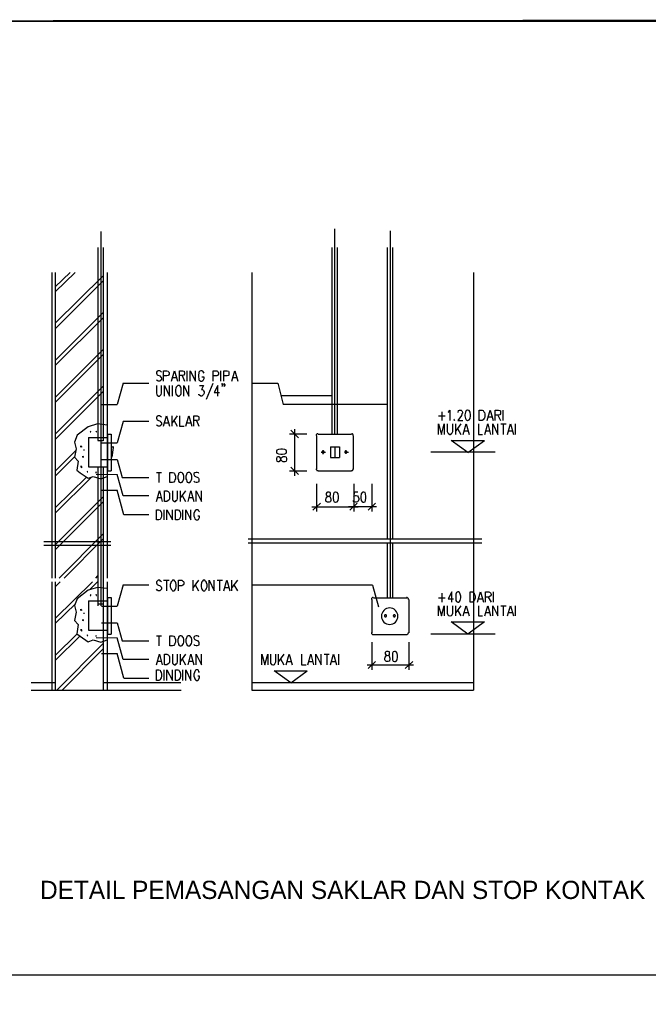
# Model space of a CAD drawing. Header units: millimetres. Extents: x 0 to 420, y 0 to 297.
# Tile 10 of 25: x 162 to 225, y 146 to 245. Entities that reach past the tile are written whole.
import ezdxf

# ---------------------------------------------------------------- set-up
doc = ezdxf.new("R2010")
doc.units = ezdxf.units.MM
doc.layers.add('LINE_000000', color=7, linetype='Continuous')
doc.layers.add('TEXT', color=7, linetype='Continuous')

msp = doc.modelspace()

# ---------------------------------------------------------------- linework, layer by layer
at = {"layer": 'LINE_000000', "lineweight": 25}
for p, q in [((193.76, 203.115), (193.76, 223.732)), ((170.265, 223.478), (170.265, 185.843)), ((199.348, 186.648), (199.348, 223.562)), ((169.968, 221.869), (169.968, 202.48)), ((170.519, 221.869), (170.519, 202.438)), ((193.506, 203.115), (193.506, 221.869)), ((194.056, 203.115), (194.056, 221.869)), ((199.051, 192.574), (199.051, 221.869)), ((199.602, 192.574), (199.602, 221.869)), ((165.354, 219.371), (165.354, 188.637)), ((165.693, 219.371), (165.693, 188.637)), ((165.693, 217.932), (167.174, 219.371)), ((165.693, 217.424), (167.682, 219.371)), ((165.693, 214.249), (170.519, 219.033)), ((170.9, 219.371), (170.9, 188.637)), ((185.42, 219.371), (185.42, 177.377)), ((207.687, 219.371), (207.687, 177.377)), ((165.693, 213.699), (170.519, 218.525)), ((165.693, 210.524), (170.519, 215.35)), ((165.693, 210.016), (170.519, 214.799)), ((165.693, 206.798), (170.519, 211.624)), ((165.693, 206.29), (170.519, 211.116)), ((178.435, 209), (178.689, 208.449)), ((178.943, 208.449), (178.943, 209.465)), ((182.33, 208.449), (182.33, 209.465)), ((165.693, 203.115), (170.519, 207.941)), ((172.508, 208.238), (171.916, 206.079)), ((172.508, 208.238), (175.091, 208.238)), ((177.461, 208.788), (177.842, 208.788)), ((177.461, 206.925), (177.461, 207.984)), ((181.525, 208.195), (180.848, 206.587)), ((183.515, 208.788), (183.896, 208.788)), ((165.693, 202.565), (170.519, 207.391)), ((193.506, 206.968), (188.383, 206.968)), ((170.349, 206.079), (171.916, 206.079)), ((199.051, 206.079), (188.595, 206.079)), ((177.419, 203.92), (177.419, 204.936)), ((177.927, 204.936), (177.419, 204.258)), ((204.174, 204.936), (204.851, 204.936)), ((204.512, 205.359), (204.512, 204.47)), ((210.143, 205.02), (210.397, 204.47)), ((210.693, 204.47), (210.693, 205.528)), ((176.699, 204.258), (177.08, 204.258)), ((177.588, 204.512), (177.927, 203.92)), ((178.943, 204.258), (179.282, 204.258)), ((179.874, 204.47), (180.128, 203.92)), ((205.909, 203.073), (205.909, 204.131)), ((206.417, 204.131), (205.909, 203.454)), ((209.169, 204.851), (209.55, 204.851)), ((210.439, 204.131), (210.989, 204.131)), ((210.693, 204.131), (210.693, 203.073)), ((211.921, 203.073), (211.921, 204.131)), ((167.894, 202.988), (167.64, 202.311)), ((168.995, 203.835), (167.894, 202.988)), ((170.942, 203.115), (170.942, 199.432)), ((170.942, 203.115), (171.323, 203.115)), ((171.323, 203.115), (171.323, 199.432)), ((190.966, 203.115), (189.23, 203.115)), ((190.119, 202.734), (189.357, 203.496)), ((189.738, 203.623), (189.738, 198.924)), ((191.939, 202.946), (191.939, 199.602)), ((192.109, 203.115), (195.453, 203.115)), ((195.622, 202.946), (195.622, 199.602)), ((206.079, 203.666), (206.417, 203.073)), ((206.798, 203.454), (207.137, 203.454)), ((208.915, 203.454), (209.296, 203.454)), ((211.243, 203.454), (211.582, 203.454)), ((167.64, 202.311), (167.809, 201.634)), ((169.037, 202.777), (169.037, 199.813)), ((169.037, 202.777), (170.9, 202.777)), ((169.968, 202.48), (170.519, 202.48)), ((170.349, 202.226), (171.916, 202.226)), ((207.137, 201.253), (205.444, 202.48)), ((205.444, 202.48), (208.788, 202.48)), ((207.137, 201.253), (208.788, 202.48)), ((165.693, 199.39), (167.767, 201.464)), ((167.809, 201.634), (167.64, 200.787)), ((168.614, 201.507), (168.529, 201.507)), ((171.323, 201.845), (171.492, 201.845)), ((171.408, 200.787), (171.535, 201.761)), ((192.405, 201.295), (192.828, 201.295)), ((192.617, 201.083), (192.617, 201.507)), ((193.336, 201.845), (194.225, 201.845)), ((193.336, 201.845), (193.336, 200.745)), ((193.76, 201.845), (193.76, 200.745)), ((194.225, 201.845), (194.225, 200.745)), ((194.733, 201.295), (195.157, 201.295)), ((194.903, 201.126), (194.903, 201.464)), ((203.412, 201.337), (209.889, 201.337)), ((165.693, 198.882), (167.64, 200.829)), ((168.529, 200.872), (168.402, 200.829)), ((170.349, 200.575), (171.916, 200.575)), ((171.323, 200.745), (171.323, 200.745)), ((193.336, 200.745), (194.225, 200.745)), ((167.852, 199.475), (168.19, 199.221)), ((168.19, 199.221), (168.995, 198.67)), ((168.91, 199.305), (168.952, 199.305)), ((169.037, 199.813), (170.9, 199.813)), ((169.799, 199.094), (171.916, 199.051)), ((169.968, 199.813), (169.968, 185.843)), ((170.519, 199.813), (170.519, 185.843)), ((170.942, 199.432), (171.323, 199.432)), ((175.853, 199.263), (176.361, 199.263)), ((176.107, 199.263), (176.107, 198.247)), ((190.966, 199.39), (189.23, 199.39)), ((190.119, 199.051), (189.357, 199.771)), ((192.109, 199.432), (195.453, 199.432)), ((165.693, 195.707), (168.825, 198.797)), ((165.693, 195.157), (169.333, 198.797)), ((191.939, 198.12), (191.939, 195.326)), ((195.665, 198.12), (195.665, 195.326)), ((195.665, 198.12), (195.665, 195.326)), ((197.485, 198.12), (197.485, 195.326)), ((170.349, 197.485), (171.916, 197.485)), ((178.266, 196.342), (178.266, 197.4)), ((178.774, 197.4), (178.266, 196.723)), ((165.693, 191.982), (170.519, 196.808)), ((165.693, 191.474), (170.519, 196.3)), ((175.937, 196.723), (176.318, 196.723)), ((178.435, 196.935), (178.774, 196.342)), ((179.155, 196.723), (179.536, 196.723)), ((191.558, 195.453), (192.32, 196.173)), ((195.284, 195.453), (196.003, 196.173)), ((195.284, 195.453), (196.003, 196.173)), ((197.104, 195.453), (197.866, 196.173)), ((176.615, 194.479), (176.615, 195.495)), ((178.52, 194.479), (178.52, 195.495)), ((191.474, 195.792), (196.13, 195.792)), ((195.157, 195.834), (197.951, 195.834)), ((166.074, 188.637), (170.519, 193.082)), ((164.55, 192.32), (171.281, 192.32)), ((166.582, 188.637), (170.519, 192.574)), ((185.081, 192.574), (208.534, 192.574)), ((185.081, 192.193), (208.534, 192.193)), ((199.051, 186.648), (199.051, 192.193)), ((199.602, 186.648), (199.602, 192.193)), ((164.55, 191.939), (171.281, 191.939)), ((165.354, 188.256), (165.354, 177.377)), ((165.693, 188.256), (165.693, 177.377)), ((165.693, 184.573), (169.418, 188.256)), ((165.693, 187.748), (166.201, 188.256)), ((169.122, 187.452), (169.926, 188.256)), ((169.757, 188.637), (169.968, 188.849)), ((170.519, 188.256), (170.519, 177.377)), ((170.9, 188.256), (170.9, 177.377)), ((176.572, 188.426), (177.123, 188.426)), ((176.869, 188.426), (176.869, 187.367)), ((179.536, 187.367), (179.536, 188.426)), ((180.086, 188.426), (179.536, 187.706)), ((181.949, 188.426), (182.499, 188.426)), ((182.203, 188.426), (182.203, 187.367)), ((183.43, 187.367), (183.43, 188.426)), ((183.981, 188.426), (183.43, 187.706)), ((172.508, 187.96), (171.916, 185.801)), ((172.508, 187.96), (175.091, 187.96)), ((179.747, 187.96), (180.086, 187.367)), ((182.753, 187.706), (183.134, 187.706)), ((183.642, 187.96), (183.981, 187.367)), ((197.57, 187.918), (185.505, 187.918)), ((197.57, 187.918), (198.162, 185.759)), ((204.512, 187.113), (204.512, 186.224)), ((209.719, 186.224), (209.719, 187.24)), ((169.037, 186.351), (169.037, 183.388)), ((169.037, 186.351), (170.9, 186.351)), ((170.942, 186.69), (170.942, 183.007)), ((170.942, 186.69), (171.323, 186.69)), ((171.323, 186.69), (171.323, 183.007)), ((197.485, 186.478), (197.485, 183.134)), ((197.654, 186.648), (200.999, 186.648)), ((201.21, 186.478), (201.21, 183.134)), ((204.174, 186.648), (204.851, 186.648)), ((208.238, 186.563), (208.576, 186.563)), ((209.169, 186.732), (209.465, 186.224)), ((165.693, 184.065), (167.725, 186.055)), ((167.64, 185.886), (167.809, 185.208)), ((167.809, 185.208), (167.64, 184.362)), ((169.968, 186.055), (170.519, 186.055)), ((170.349, 185.801), (171.916, 185.801)), ((205.909, 184.827), (205.909, 185.843)), ((206.417, 185.843), (205.909, 185.166)), ((206.079, 185.42), (206.417, 184.827)), ((206.798, 185.166), (207.137, 185.166)), ((208.915, 185.166), (209.296, 185.166)), ((210.439, 185.843), (210.989, 185.843)), ((210.693, 185.843), (210.693, 184.827)), ((211.243, 185.166), (211.582, 185.166)), ((211.921, 184.827), (211.921, 185.843)), ((167.64, 184.362), (167.979, 183.981)), ((168.529, 184.446), (168.402, 184.404)), ((168.614, 185.081), (168.529, 185.081)), ((170.349, 184.15), (171.916, 184.15)), ((205.444, 184.235), (208.788, 184.235)), ((169.037, 183.388), (170.9, 183.388)), ((165.693, 180.848), (167.894, 183.049)), ((165.693, 180.34), (168.19, 182.838)), ((168.19, 182.795), (168.995, 182.245)), ((169.799, 182.668), (171.916, 182.626)), ((170.942, 183.007), (171.323, 183.007)), ((175.853, 182.838), (176.361, 182.838)), ((176.107, 182.838), (176.107, 181.822)), ((197.485, 182.203), (197.485, 179.409)), ((197.654, 182.965), (200.999, 182.965)), ((201.21, 182.203), (201.21, 179.409)), ((203.412, 183.049), (209.889, 183.049)), ((165.862, 177.377), (170.519, 182.076)), ((166.37, 177.377), (170.519, 181.525)), ((170.349, 181.06), (171.916, 181.06)), ((172.593, 178.562), (171.916, 181.06)), ((175.937, 180.298), (176.318, 180.298)), ((178.266, 179.917), (178.266, 180.975)), ((178.774, 180.975), (178.266, 180.298)), ((178.435, 180.509), (178.774, 179.917)), ((179.155, 180.298), (179.536, 180.298)), ((188.129, 179.917), (188.129, 180.975)), ((188.637, 180.975), (188.129, 180.255)), ((188.299, 180.509), (188.637, 179.917)), ((189.018, 180.255), (189.399, 180.255)), ((191.177, 180.255), (191.516, 180.255)), ((192.701, 180.975), (193.209, 180.975)), ((192.955, 180.975), (192.955, 179.917)), ((193.463, 180.255), (193.844, 180.255)), ((194.183, 179.917), (194.183, 180.975)), ((197.104, 179.536), (197.866, 180.255)), ((200.829, 179.536), (201.591, 180.255)), ((176.615, 178.35), (176.615, 179.409)), ((178.52, 178.35), (178.52, 179.409)), ((189.357, 178.096), (191.008, 179.324)), ((197.019, 179.917), (201.676, 179.917)), ((172.593, 178.562), (175.091, 178.562)), ((163.28, 178.139), (165.693, 178.139)), ((163.28, 177.377), (178.35, 177.377)), ((170.519, 178.139), (178.308, 178.139)), ((185.42, 178.139), (207.687, 178.139)), ((185.42, 177.377), (207.687, 177.377)), ((71.078, 148.759), (307.086, 148.759))]:
    msp.add_line(p, q, dxfattribs=at)
for points in [[(71.078, 244.602), (71.078, 53.086), (307.086, 52.917), (307.044, 244.771), (71.078, 244.602)], [(71.078, 244.602), (71.078, 52.917), (307.086, 52.917), (307.086, 244.602), (71.078, 244.602)], [(178.012, 207.984), (177.927, 207.941), (177.842, 207.814), (177.8, 207.73), (177.758, 207.603), (177.758, 207.349), (177.8, 207.179), (177.842, 207.095), (177.927, 207.01), (178.012, 206.925), (178.139, 206.925), (178.223, 207.01), (178.308, 207.095), (178.35, 207.179), (178.35, 207.349), (178.35, 207.603), (178.35, 207.73), (178.308, 207.814), (178.223, 207.941), (178.139, 207.984), (178.012, 207.984)], [(207.095, 205.528), (206.968, 205.486), (206.883, 205.317), (206.841, 205.063), (206.841, 204.936), (206.883, 204.682), (206.968, 204.555), (207.095, 204.47), (207.137, 204.47), (207.264, 204.555), (207.349, 204.682), (207.391, 204.936), (207.391, 205.063), (207.349, 205.317), (207.264, 205.486), (207.137, 205.528), (207.095, 205.528)], [(208.28, 204.47), (208.28, 205.528), (208.576, 205.528), (208.661, 205.486), (208.746, 205.359), (208.788, 205.274), (208.83, 205.147), (208.83, 204.893), (208.788, 204.724), (208.746, 204.639), (208.661, 204.555), (208.576, 204.47), (208.28, 204.47)], [(169.799, 203.412), (169.799, 203.327), (169.841, 203.327), (169.799, 203.412)], [(168.275, 201.93), (168.36, 201.845), (168.275, 201.803), (168.275, 201.93)], [(187.918, 201.295), (187.96, 201.21), (188.129, 201.126), (188.341, 201.083), (188.51, 201.083), (188.764, 201.126), (188.891, 201.21), (188.934, 201.295), (188.934, 201.38), (188.891, 201.507), (188.764, 201.549), (188.51, 201.591), (188.341, 201.591), (188.129, 201.549), (187.96, 201.507), (187.918, 201.38), (187.918, 201.295)], [(192.701, 201.316), (192.699, 201.337), (192.693, 201.357), (192.683, 201.375), (192.67, 201.391), (192.655, 201.404), (192.637, 201.414), (192.617, 201.42), (192.596, 201.422), (192.574, 201.42), (192.554, 201.414), (192.536, 201.404), (192.521, 201.391), (192.508, 201.375), (192.498, 201.357), (192.492, 201.337), (192.49, 201.316), (192.492, 201.295), (192.498, 201.275), (192.508, 201.257), (192.521, 201.241), (192.536, 201.228), (192.554, 201.219), (192.574, 201.212), (192.596, 201.21), (192.617, 201.212), (192.637, 201.219), (192.655, 201.228), (192.67, 201.241), (192.683, 201.257), (192.693, 201.275), (192.699, 201.295), (192.701, 201.316)], [(194.987, 201.316), (194.985, 201.337), (194.979, 201.357), (194.969, 201.375), (194.956, 201.391), (194.941, 201.404), (194.923, 201.414), (194.903, 201.42), (194.882, 201.422), (194.86, 201.42), (194.84, 201.414), (194.822, 201.404), (194.807, 201.391), (194.794, 201.375), (194.784, 201.357), (194.778, 201.337), (194.776, 201.316), (194.778, 201.295), (194.784, 201.275), (194.794, 201.257), (194.807, 201.241), (194.822, 201.228), (194.84, 201.219), (194.86, 201.212), (194.882, 201.21), (194.903, 201.212), (194.923, 201.219), (194.941, 201.228), (194.956, 201.241), (194.969, 201.257), (194.979, 201.275), (194.985, 201.295), (194.987, 201.316)], [(187.918, 200.533), (187.96, 200.406), (188.045, 200.364), (188.172, 200.364), (188.256, 200.406), (188.299, 200.491), (188.341, 200.618), (188.426, 200.745), (188.51, 200.829), (188.595, 200.872), (188.764, 200.872), (188.849, 200.829), (188.891, 200.787), (188.934, 200.66), (188.934, 200.533), (188.891, 200.406), (188.849, 200.364), (188.764, 200.321), (188.595, 200.321), (188.51, 200.364), (188.426, 200.448), (188.341, 200.575), (188.299, 200.702), (188.256, 200.787), (188.172, 200.829), (188.045, 200.829), (187.96, 200.787), (187.918, 200.66), (187.918, 200.533)], [(177.207, 198.247), (177.207, 199.263), (177.461, 199.263), (177.588, 199.221), (177.673, 199.136), (177.715, 199.051), (177.758, 198.882), (177.758, 198.628), (177.715, 198.501), (177.673, 198.374), (177.588, 198.289), (177.461, 198.247), (177.207, 198.247)], [(178.223, 199.263), (178.139, 199.221), (178.054, 199.136), (178.054, 199.051), (178.012, 198.882), (178.012, 198.628), (178.054, 198.501), (178.054, 198.374), (178.139, 198.289), (178.223, 198.247), (178.35, 198.247), (178.435, 198.289), (178.52, 198.374), (178.562, 198.501), (178.604, 198.628), (178.604, 198.882), (178.562, 199.051), (178.52, 199.136), (178.435, 199.221), (178.35, 199.263), (178.223, 199.263)], [(179.028, 199.263), (178.943, 199.221), (178.901, 199.136), (178.858, 199.051), (178.816, 198.882), (178.816, 198.628), (178.858, 198.501), (178.901, 198.374), (178.943, 198.289), (179.028, 198.247), (179.197, 198.247), (179.239, 198.289), (179.324, 198.374), (179.366, 198.501), (179.409, 198.628), (179.409, 198.882), (179.366, 199.051), (179.324, 199.136), (179.239, 199.221), (179.197, 199.263), (179.028, 199.263)], [(176.657, 196.342), (176.657, 197.4), (176.911, 197.4), (177.038, 197.358), (177.123, 197.231), (177.165, 197.146), (177.165, 197.019), (177.165, 196.765), (177.165, 196.596), (177.123, 196.511), (177.038, 196.427), (176.911, 196.342), (176.657, 196.342)], [(193.04, 197.273), (192.955, 197.231), (192.913, 197.146), (192.913, 197.019), (192.955, 196.935), (192.998, 196.892), (193.167, 196.85), (193.294, 196.808), (193.336, 196.681), (193.379, 196.596), (193.379, 196.427), (193.336, 196.342), (193.294, 196.3), (193.209, 196.257), (193.04, 196.257), (192.955, 196.3), (192.913, 196.342), (192.871, 196.427), (192.871, 196.596), (192.913, 196.681), (192.998, 196.808), (193.082, 196.85), (193.252, 196.892), (193.294, 196.935), (193.336, 197.019), (193.336, 197.146), (193.294, 197.231), (193.209, 197.273), (193.04, 197.273)], [(193.844, 197.273), (193.717, 197.231), (193.633, 197.104), (193.59, 196.85), (193.59, 196.681), (193.633, 196.427), (193.717, 196.3), (193.844, 196.257), (193.887, 196.257), (194.014, 196.3), (194.098, 196.427), (194.141, 196.681), (194.141, 196.85), (194.098, 197.104), (194.014, 197.231), (193.887, 197.273), (193.844, 197.273)], [(196.596, 197.273), (196.511, 197.231), (196.427, 197.104), (196.384, 196.85), (196.384, 196.681), (196.427, 196.427), (196.511, 196.3), (196.596, 196.257), (196.681, 196.257), (196.808, 196.3), (196.85, 196.427), (196.892, 196.681), (196.892, 196.85), (196.85, 197.104), (196.808, 197.231), (196.681, 197.273), (196.596, 197.273)], [(175.853, 194.479), (175.853, 195.495), (176.107, 195.495), (176.234, 195.453), (176.276, 195.368), (176.318, 195.284), (176.361, 195.114), (176.361, 194.86), (176.318, 194.733), (176.276, 194.606), (176.234, 194.522), (176.107, 194.479), (175.853, 194.479)], [(177.758, 194.479), (177.758, 195.495), (178.012, 195.495), (178.096, 195.453), (178.181, 195.368), (178.223, 195.284), (178.266, 195.114), (178.266, 194.86), (178.223, 194.733), (178.181, 194.606), (178.096, 194.522), (178.012, 194.479), (177.758, 194.479)], [(177.461, 188.426), (177.419, 188.341), (177.334, 188.256), (177.292, 188.172), (177.25, 188.002), (177.25, 187.748), (177.292, 187.621), (177.334, 187.537), (177.419, 187.41), (177.461, 187.367), (177.631, 187.367), (177.715, 187.41), (177.758, 187.537), (177.8, 187.621), (177.842, 187.748), (177.842, 188.002), (177.8, 188.172), (177.758, 188.256), (177.715, 188.341), (177.631, 188.426), (177.461, 188.426)], [(180.552, 188.426), (180.467, 188.341), (180.425, 188.256), (180.382, 188.172), (180.34, 188.002), (180.34, 187.748), (180.382, 187.621), (180.425, 187.537), (180.467, 187.41), (180.552, 187.367), (180.721, 187.367), (180.763, 187.41), (180.848, 187.537), (180.89, 187.621), (180.933, 187.748), (180.933, 188.002), (180.89, 188.172), (180.848, 188.256), (180.763, 188.341), (180.721, 188.426), (180.552, 188.426)], [(206.121, 187.24), (205.994, 187.198), (205.909, 187.029), (205.909, 186.817), (205.909, 186.648), (205.909, 186.394), (205.994, 186.267), (206.121, 186.224), (206.206, 186.224), (206.29, 186.267), (206.375, 186.394), (206.417, 186.648), (206.417, 186.817), (206.375, 187.029), (206.29, 187.198), (206.206, 187.24), (206.121, 187.24)], [(207.349, 186.224), (207.349, 187.24), (207.603, 187.24), (207.687, 187.198), (207.772, 187.113), (207.814, 186.986), (207.857, 186.859), (207.857, 186.605), (207.814, 186.436), (207.772, 186.351), (207.687, 186.267), (207.603, 186.224), (207.349, 186.224)], [(169.799, 186.902), (169.841, 186.902), (169.799, 186.986), (169.799, 186.902)], [(168.36, 185.42), (168.275, 185.378), (168.275, 185.505), (168.36, 185.42)], [(199.868, 185.39), (199.738, 185.496), (199.595, 185.571), (199.442, 185.617), (199.284, 185.632), (199.127, 185.617), (198.974, 185.571), (198.83, 185.496), (198.7, 185.39), (198.595, 185.26), (198.519, 185.117), (198.474, 184.964), (198.459, 184.806), (198.474, 184.649), (198.519, 184.496), (198.595, 184.352), (198.7, 184.222), (198.83, 184.117), (198.974, 184.041), (199.127, 183.996), (199.284, 183.981), (199.442, 183.996), (199.595, 184.041), (199.738, 184.117), (199.868, 184.222), (199.974, 184.352), (200.049, 184.496), (200.095, 184.649), (200.11, 184.806), (200.095, 184.964), (200.049, 185.117), (199.974, 185.26), (199.868, 185.39)], [(198.936, 184.923), (198.919, 184.937), (198.901, 184.947), (198.881, 184.952), (198.861, 184.954), (198.841, 184.952), (198.821, 184.947), (198.803, 184.937), (198.786, 184.923), (198.772, 184.907), (198.763, 184.888), (198.757, 184.869), (198.755, 184.848), (198.757, 184.828), (198.763, 184.809), (198.772, 184.79), (198.786, 184.774), (198.803, 184.76), (198.821, 184.75), (198.841, 184.745), (198.861, 184.743), (198.881, 184.745), (198.901, 184.75), (198.919, 184.76), (198.936, 184.774), (198.949, 184.79), (198.959, 184.809), (198.965, 184.828), (198.967, 184.848), (198.965, 184.869), (198.959, 184.888), (198.949, 184.907), (198.936, 184.923)], [(199.856, 184.848), (199.854, 184.87), (199.847, 184.89), (199.838, 184.908), (199.825, 184.923), (199.809, 184.936), (199.791, 184.946), (199.771, 184.952), (199.75, 184.954), (199.729, 184.952), (199.709, 184.946), (199.691, 184.936), (199.675, 184.923), (199.662, 184.908), (199.652, 184.89), (199.646, 184.87), (199.644, 184.848), (199.646, 184.827), (199.652, 184.807), (199.662, 184.789), (199.675, 184.774), (199.691, 184.761), (199.709, 184.751), (199.729, 184.745), (199.75, 184.743), (199.771, 184.745), (199.791, 184.751), (199.809, 184.761), (199.825, 184.774), (199.838, 184.789), (199.847, 184.807), (199.854, 184.827), (199.856, 184.848)], [(168.952, 182.88), (168.91, 182.922), (168.91, 182.88), (168.952, 182.88)], [(177.207, 181.822), (177.207, 182.838), (177.461, 182.838), (177.588, 182.795), (177.673, 182.711), (177.715, 182.626), (177.758, 182.457), (177.758, 182.203), (177.715, 182.076), (177.673, 181.949), (177.588, 181.864), (177.461, 181.822), (177.207, 181.822)], [(178.223, 182.838), (178.139, 182.795), (178.054, 182.711), (178.054, 182.626), (178.012, 182.457), (178.012, 182.203), (178.054, 182.076), (178.054, 181.949), (178.139, 181.864), (178.223, 181.822), (178.35, 181.822), (178.435, 181.864), (178.52, 181.949), (178.562, 182.076), (178.604, 182.203), (178.604, 182.457), (178.562, 182.626), (178.52, 182.711), (178.435, 182.795), (178.35, 182.838), (178.223, 182.838)], [(179.028, 182.838), (178.943, 182.795), (178.901, 182.711), (178.858, 182.626), (178.816, 182.457), (178.816, 182.203), (178.858, 182.076), (178.901, 181.949), (178.943, 181.864), (179.028, 181.822), (179.197, 181.822), (179.239, 181.864), (179.324, 181.949), (179.366, 182.076), (179.409, 182.203), (179.409, 182.457), (179.366, 182.626), (179.324, 182.711), (179.239, 182.795), (179.197, 182.838), (179.028, 182.838)], [(198.967, 181.271), (198.882, 181.229), (198.84, 181.144), (198.84, 181.017), (198.882, 180.933), (198.967, 180.89), (199.094, 180.848), (199.221, 180.806), (199.263, 180.679), (199.305, 180.594), (199.305, 180.425), (199.263, 180.34), (199.263, 180.298), (199.136, 180.255), (198.967, 180.255), (198.882, 180.298), (198.84, 180.34), (198.797, 180.425), (198.797, 180.594), (198.84, 180.679), (198.924, 180.806), (199.009, 180.848), (199.178, 180.89), (199.263, 180.933), (199.263, 181.017), (199.263, 181.144), (199.263, 181.229), (199.136, 181.271), (198.967, 181.271)], [(199.771, 181.271), (199.644, 181.229), (199.559, 181.102), (199.559, 180.848), (199.559, 180.679), (199.559, 180.425), (199.644, 180.298), (199.771, 180.255), (199.856, 180.255), (199.94, 180.298), (200.025, 180.425), (200.067, 180.679), (200.067, 180.848), (200.025, 181.102), (199.94, 181.229), (199.856, 181.271), (199.771, 181.271)], [(176.657, 179.917), (176.657, 180.975), (176.911, 180.975), (177.038, 180.933), (177.123, 180.806), (177.165, 180.721), (177.165, 180.594), (177.165, 180.34), (177.165, 180.171), (177.123, 180.086), (177.038, 180.001), (176.911, 179.917), (176.657, 179.917)], [(175.853, 178.35), (175.853, 179.409), (176.107, 179.409), (176.234, 179.366), (176.276, 179.239), (176.318, 179.155), (176.361, 178.985), (176.361, 178.774), (176.318, 178.604), (176.276, 178.52), (176.234, 178.393), (176.107, 178.35), (175.853, 178.35)], [(177.758, 178.35), (177.758, 179.409), (178.012, 179.409), (178.096, 179.366), (178.181, 179.239), (178.223, 179.155), (178.266, 178.985), (178.266, 178.774), (178.223, 178.604), (178.181, 178.52), (178.096, 178.393), (178.012, 178.35), (177.758, 178.35)]]:
    msp.add_lwpolyline(points, close=True, dxfattribs=at)
for points in [[(176.361, 209.338), (176.276, 209.423), (176.191, 209.465), (176.022, 209.465), (175.937, 209.423), (175.853, 209.338), (175.853, 209.254), (175.895, 209.127), (175.937, 209.084), (175.98, 209.042), (176.234, 208.957), (176.276, 208.873), (176.318, 208.83), (176.361, 208.746), (176.361, 208.576), (176.276, 208.492), (176.191, 208.449), (176.022, 208.449), (175.937, 208.492), (175.853, 208.576)], [(176.572, 208.449), (176.572, 209.465), (176.911, 209.465), (177.038, 209.423), (177.08, 209.381), (177.123, 209.296), (177.123, 209.127), (177.08, 209.042), (177.038, 209), (176.911, 208.957), (176.572, 208.957)], [(177.377, 208.449), (177.673, 209.465), (177.969, 208.449)], [(178.181, 208.449), (178.181, 209.465), (178.52, 209.465), (178.647, 209.423), (178.647, 209.381), (178.689, 209.296), (178.689, 209.169), (178.647, 209.084), (178.647, 209.042), (178.52, 209), (178.181, 209)], [(179.239, 208.449), (179.239, 209.465), (179.79, 208.449), (179.79, 209.465)], [(180.636, 209.254), (180.594, 209.338), (180.509, 209.423), (180.425, 209.465), (180.298, 209.465), (180.213, 209.423), (180.128, 209.338), (180.128, 209.254), (180.086, 209.084), (180.086, 208.83), (180.128, 208.703), (180.128, 208.576), (180.213, 208.492), (180.298, 208.449), (180.425, 208.449), (180.509, 208.492), (180.594, 208.576), (180.636, 208.703), (180.636, 208.83), (180.425, 208.83)], [(181.568, 208.449), (181.568, 209.465), (181.906, 209.465), (181.991, 209.423), (182.033, 209.381), (182.076, 209.296), (182.076, 209.127), (182.033, 209.042), (181.991, 209), (181.906, 208.957), (181.568, 208.957)], [(182.626, 208.449), (182.626, 209.465), (182.965, 209.465), (183.092, 209.423), (183.134, 209.381), (183.134, 209.296), (183.134, 209.127), (183.134, 209.042), (183.092, 209), (182.965, 208.957), (182.626, 208.957)], [(183.43, 208.449), (183.727, 209.465), (184.023, 208.449)], [(175.853, 207.984), (175.853, 207.222), (175.895, 207.095), (175.937, 207.01), (176.064, 206.925), (176.149, 206.925), (176.276, 207.01), (176.318, 207.095), (176.361, 207.222), (176.361, 207.984)], [(176.657, 206.925), (176.657, 207.984), (177.165, 206.925), (177.165, 207.984)], [(178.604, 206.925), (178.604, 207.984), (179.112, 206.925), (179.112, 207.984)], [(180.171, 207.984), (180.594, 207.984), (180.382, 207.603), (180.467, 207.603), (180.552, 207.518), (180.594, 207.476), (180.636, 207.349), (180.636, 207.222), (180.594, 207.095), (180.509, 207.01), (180.425, 206.925), (180.298, 206.925), (180.171, 207.01), (180.128, 207.052), (180.128, 207.137)], [(182.033, 206.925), (182.033, 207.984), (181.652, 207.306), (182.203, 207.306)], [(182.499, 208.111), (182.457, 208.195), (182.414, 208.111), (182.457, 208.068), (182.499, 208.111), (182.499, 208.026), (182.457, 207.941), (182.414, 207.899)], [(182.711, 208.111), (182.668, 208.195), (182.626, 208.111), (182.668, 208.068), (182.711, 208.111), (182.711, 208.026), (182.668, 207.941), (182.626, 207.899)], [(185.462, 208.238), (188.045, 208.238), (188.595, 206.079)], [(176.361, 204.809), (176.276, 204.893), (176.191, 204.936), (176.022, 204.936), (175.937, 204.893), (175.853, 204.809), (175.853, 204.724), (175.895, 204.597), (175.937, 204.555), (175.98, 204.512), (176.234, 204.428), (176.276, 204.343), (176.318, 204.301), (176.361, 204.216), (176.361, 204.047), (176.276, 203.962), (176.191, 203.92), (176.022, 203.92), (175.937, 203.962), (175.853, 204.047)], [(176.572, 203.92), (176.869, 204.936), (177.165, 203.92)], [(178.181, 204.936), (178.181, 203.92), (178.647, 203.92)], [(178.816, 203.92), (179.112, 204.936), (179.409, 203.92)], [(179.62, 203.92), (179.62, 204.936), (179.959, 204.936), (180.086, 204.893), (180.128, 204.851), (180.128, 204.766), (180.128, 204.639), (180.128, 204.555), (180.086, 204.512), (179.959, 204.47), (179.62, 204.47)], [(205.147, 205.317), (205.232, 205.359), (205.317, 205.528), (205.317, 204.47)], [(206.163, 205.274), (206.163, 205.317), (206.206, 205.444), (206.206, 205.486), (206.29, 205.528), (206.46, 205.528), (206.502, 205.486), (206.544, 205.444), (206.587, 205.317), (206.587, 205.232), (206.544, 205.147), (206.502, 204.978), (206.121, 204.47), (206.629, 204.47)], [(209.084, 204.47), (209.381, 205.528), (209.677, 204.47)], [(209.889, 204.47), (209.889, 205.528), (210.227, 205.528), (210.354, 205.486), (210.397, 205.444), (210.397, 205.317), (210.397, 205.232), (210.397, 205.147), (210.354, 205.063), (210.227, 205.02), (209.889, 205.02)], [(170.9, 204.004), (169.926, 204.131), (168.995, 203.835)], [(175.091, 204.385), (172.508, 204.385), (171.916, 202.226)], [(204.174, 203.073), (204.174, 204.131), (204.47, 203.073), (204.766, 204.131), (204.766, 203.073)], [(205.063, 204.131), (205.063, 203.369), (205.105, 203.242), (205.19, 203.158), (205.317, 203.073), (205.359, 203.073), (205.486, 203.158), (205.571, 203.242), (205.613, 203.369), (205.613, 204.131)], [(205.782, 204.597), (205.74, 204.555), (205.782, 204.47), (205.825, 204.555)], [(206.671, 203.073), (206.968, 204.131), (207.264, 203.073)], [(208.195, 204.131), (208.195, 203.073), (208.619, 203.073)], [(208.83, 203.073), (209.127, 204.131), (209.423, 203.073)], [(209.635, 203.073), (209.635, 204.131), (210.143, 203.073), (210.143, 204.131)], [(211.116, 203.073), (211.413, 204.131), (211.709, 203.073)], [(169.249, 203.412), (169.206, 203.327), (169.249, 203.327), (169.249, 203.369)], [(192.087, 203.158), (192.049, 203.154), (192.013, 203.143), (191.981, 203.125), (191.953, 203.102), (191.93, 203.074), (191.912, 203.041), (191.901, 203.006), (191.897, 202.967)], [(195.622, 202.967), (195.618, 203.006), (195.607, 203.041), (195.59, 203.074), (195.567, 203.102), (195.538, 203.125), (195.506, 203.143), (195.47, 203.154), (195.432, 203.158)], [(171.534, 201.772), (171.535, 201.779), (171.535, 201.786), (171.534, 201.793), (171.532, 201.799), (171.53, 201.806), (171.527, 201.812), (171.524, 201.818), (171.519, 201.823), (171.515, 201.828), (171.509, 201.833), (171.504, 201.836), (171.498, 201.84), (171.491, 201.842), (171.485, 201.844), (171.478, 201.845), (171.471, 201.845)], [(167.64, 200.787), (167.979, 200.406), (167.852, 199.475)], [(168.444, 200.829), (168.529, 200.787), (168.529, 200.872)], [(171.302, 200.745), (171.313, 200.746), (171.324, 200.749), (171.334, 200.754), (171.343, 200.76), (171.351, 200.768), (171.357, 200.777), (171.362, 200.787), (171.365, 200.798)], [(171.916, 200.575), (172.424, 198.755), (175.091, 198.755)], [(168.275, 199.813), (168.36, 199.729), (168.36, 199.856), (168.233, 199.856)], [(168.952, 199.305), (168.91, 199.348), (168.91, 199.305)], [(169.799, 199.305), (169.757, 199.221), (169.799, 199.221), (169.799, 199.263)], [(175.091, 196.892), (172.508, 196.892), (171.916, 199.051)], [(180.128, 199.136), (180.086, 199.221), (179.959, 199.263), (179.832, 199.263), (179.705, 199.221), (179.62, 199.136), (179.62, 199.051), (179.663, 198.924), (179.705, 198.882), (179.79, 198.84), (180.001, 198.755), (180.086, 198.67), (180.128, 198.628), (180.128, 198.543), (180.128, 198.374), (180.086, 198.289), (179.959, 198.247), (179.832, 198.247), (179.705, 198.289), (179.62, 198.374)], [(191.897, 199.623), (191.901, 199.584), (191.912, 199.549), (191.93, 199.516), (191.953, 199.488), (191.981, 199.465), (192.013, 199.447), (192.049, 199.436), (192.087, 199.432)], [(195.432, 199.432), (195.47, 199.436), (195.506, 199.447), (195.538, 199.465), (195.567, 199.488), (195.59, 199.516), (195.607, 199.549), (195.618, 199.584), (195.622, 199.623)], [(168.995, 198.67), (169.503, 198.84), (170.265, 198.628), (170.9, 198.84)], [(175.091, 194.987), (172.593, 194.987), (171.916, 197.485)], [(175.853, 196.342), (176.149, 197.4), (176.445, 196.342)], [(177.461, 197.4), (177.461, 196.638), (177.461, 196.511), (177.546, 196.427), (177.673, 196.342), (177.758, 196.342), (177.842, 196.427), (177.927, 196.511), (177.969, 196.638), (177.969, 197.4)], [(179.028, 196.342), (179.324, 197.4), (179.62, 196.342)], [(179.832, 196.342), (179.832, 197.4), (180.382, 196.342), (180.382, 197.4)], [(196.088, 197.273), (195.707, 197.273), (195.665, 196.85), (195.707, 196.892), (195.834, 196.935), (195.919, 196.935), (196.046, 196.892), (196.13, 196.808), (196.173, 196.638), (196.173, 196.554), (196.13, 196.384), (196.046, 196.3), (195.919, 196.257), (195.834, 196.257), (195.707, 196.3), (195.665, 196.342), (195.622, 196.427)], [(176.911, 194.479), (176.911, 195.495), (177.461, 194.479), (177.461, 195.495)], [(178.816, 194.479), (178.816, 195.495), (179.324, 194.479), (179.324, 195.495)], [(180.171, 195.284), (180.128, 195.368), (180.086, 195.453), (180.001, 195.495), (179.832, 195.495), (179.79, 195.453), (179.705, 195.368), (179.663, 195.284), (179.62, 195.114), (179.62, 194.86), (179.663, 194.733), (179.705, 194.606), (179.79, 194.522), (179.832, 194.479), (180.001, 194.479), (180.086, 194.522), (180.128, 194.606), (180.171, 194.733), (180.171, 194.86), (180.001, 194.86)], [(176.361, 188.256), (176.276, 188.341), (176.191, 188.426), (176.022, 188.426), (175.937, 188.341), (175.853, 188.256), (175.853, 188.172), (175.895, 188.045), (175.937, 188.002), (175.98, 187.96), (176.234, 187.875), (176.276, 187.833), (176.318, 187.748), (176.361, 187.664), (176.361, 187.537), (176.276, 187.41), (176.191, 187.367), (176.022, 187.367), (175.937, 187.41), (175.853, 187.537)], [(178.054, 187.367), (178.054, 188.426), (178.393, 188.426), (178.52, 188.341), (178.562, 188.299), (178.604, 188.214), (178.604, 188.045), (178.562, 187.96), (178.52, 187.918), (178.393, 187.875), (178.054, 187.875)], [(181.144, 187.367), (181.144, 188.426), (181.652, 187.367), (181.652, 188.426)], [(182.626, 187.367), (182.922, 188.426), (183.219, 187.367)], [(168.995, 187.41), (167.894, 186.563), (167.64, 185.886)], [(170.9, 187.579), (169.926, 187.706), (168.995, 187.41)], [(205.528, 186.224), (205.528, 187.24), (205.147, 186.563), (205.698, 186.563)], [(208.111, 186.224), (208.407, 187.24), (208.703, 186.224)], [(208.915, 186.224), (208.915, 187.24), (209.254, 187.24), (209.381, 187.198), (209.423, 187.156), (209.465, 187.029), (209.465, 186.944), (209.423, 186.859), (209.381, 186.817), (209.254, 186.732), (208.915, 186.732)], [(169.249, 186.986), (169.206, 186.902), (169.249, 186.902), (169.249, 186.944)], [(197.633, 186.69), (197.595, 186.686), (197.559, 186.675), (197.527, 186.657), (197.498, 186.634), (197.475, 186.606), (197.458, 186.574), (197.447, 186.538), (197.443, 186.499)], [(201.168, 186.499), (201.164, 186.538), (201.153, 186.574), (201.135, 186.606), (201.112, 186.634), (201.084, 186.657), (201.052, 186.675), (201.016, 186.686), (200.978, 186.69)], [(204.174, 184.827), (204.174, 185.843), (204.47, 184.827), (204.766, 185.843), (204.766, 184.827)], [(205.063, 185.843), (205.063, 185.124), (205.105, 184.954), (205.19, 184.87), (205.317, 184.827), (205.359, 184.827), (205.486, 184.87), (205.571, 184.954), (205.613, 185.124), (205.613, 185.843)], [(206.671, 184.827), (206.968, 185.843), (207.264, 184.827)], [(208.195, 185.843), (208.195, 184.827), (208.619, 184.827)], [(208.83, 184.827), (209.127, 185.843), (209.423, 184.827)], [(209.635, 184.827), (209.635, 185.843), (210.143, 184.827), (210.143, 185.843)], [(211.116, 184.827), (211.413, 185.843), (211.709, 184.827)], [(168.444, 184.404), (168.529, 184.362), (168.529, 184.446)], [(171.916, 184.15), (172.424, 182.33), (175.091, 182.33)], [(208.788, 184.235), (207.137, 183.007), (205.444, 184.235)], [(167.979, 183.981), (167.852, 183.049), (168.19, 182.795)], [(168.275, 183.388), (168.36, 183.303), (168.36, 183.43), (168.233, 183.43)], [(197.443, 183.155), (197.447, 183.117), (197.458, 183.081), (197.475, 183.049), (197.498, 183.02), (197.527, 182.997), (197.559, 182.98), (197.595, 182.969), (197.633, 182.965)], [(200.978, 182.965), (201.016, 182.969), (201.052, 182.98), (201.084, 182.997), (201.112, 183.02), (201.135, 183.049), (201.153, 183.081), (201.164, 183.117), (201.168, 183.155)], [(168.995, 182.245), (169.503, 182.414), (170.265, 182.203), (170.9, 182.414)], [(169.799, 182.88), (169.757, 182.795), (169.799, 182.795), (169.799, 182.838)], [(175.091, 180.467), (172.508, 180.467), (171.916, 182.626)], [(180.128, 182.711), (180.086, 182.795), (179.959, 182.838), (179.832, 182.838), (179.705, 182.795), (179.62, 182.711), (179.62, 182.626), (179.663, 182.499), (179.705, 182.457), (179.79, 182.414), (180.001, 182.33), (180.086, 182.245), (180.128, 182.203), (180.128, 182.118), (180.128, 181.949), (180.086, 181.864), (179.959, 181.822), (179.832, 181.822), (179.705, 181.864), (179.62, 181.949)], [(175.853, 179.917), (176.149, 180.975), (176.445, 179.917)], [(177.461, 180.975), (177.461, 180.213), (177.461, 180.086), (177.546, 180.001), (177.673, 179.917), (177.758, 179.917), (177.842, 180.001), (177.927, 180.086), (177.969, 180.213), (177.969, 180.975)], [(179.028, 179.917), (179.324, 180.975), (179.62, 179.917)], [(179.832, 179.917), (179.832, 180.975), (180.382, 179.917), (180.382, 180.975)], [(186.436, 179.917), (186.436, 180.975), (186.732, 179.917), (187.029, 180.975), (187.029, 179.917)], [(187.325, 180.975), (187.325, 180.213), (187.325, 180.086), (187.41, 179.959), (187.537, 179.917), (187.621, 179.917), (187.706, 179.959), (187.791, 180.086), (187.833, 180.213), (187.833, 180.975)], [(188.891, 179.917), (189.188, 180.975), (189.484, 179.917)], [(190.415, 180.975), (190.415, 179.917), (190.881, 179.917)], [(191.05, 179.917), (191.347, 180.975), (191.643, 179.917)], [(191.855, 179.917), (191.855, 180.975), (192.405, 179.917), (192.405, 180.975)], [(193.336, 179.917), (193.633, 180.975), (193.929, 179.917)], [(176.911, 178.35), (176.911, 179.409), (177.461, 178.35), (177.461, 179.409)], [(178.816, 178.35), (178.816, 179.409), (179.324, 178.35), (179.324, 179.409)], [(180.171, 179.155), (180.128, 179.239), (180.086, 179.366), (180.001, 179.409), (179.832, 179.409), (179.79, 179.366), (179.705, 179.239), (179.663, 179.155), (179.62, 178.985), (179.62, 178.774), (179.663, 178.604), (179.705, 178.52), (179.79, 178.393), (179.832, 178.35), (180.001, 178.35), (180.086, 178.393), (180.128, 178.52), (180.171, 178.604), (180.171, 178.774), (180.001, 178.774)], [(189.357, 178.096), (187.664, 179.324), (191.008, 179.324)]]:
    msp.add_lwpolyline(points, dxfattribs=at)

# ---------------------------------------------------------------- texts
at = {"layer": 'TEXT'}
msp.add_text('DETAIL PEMASANGAN SAKLAR DAN STOP KONTAK', height=1.82991, dxfattribs=at).set_placement((164.169, 156.379))

doc.saveas('drawing.dxf')
